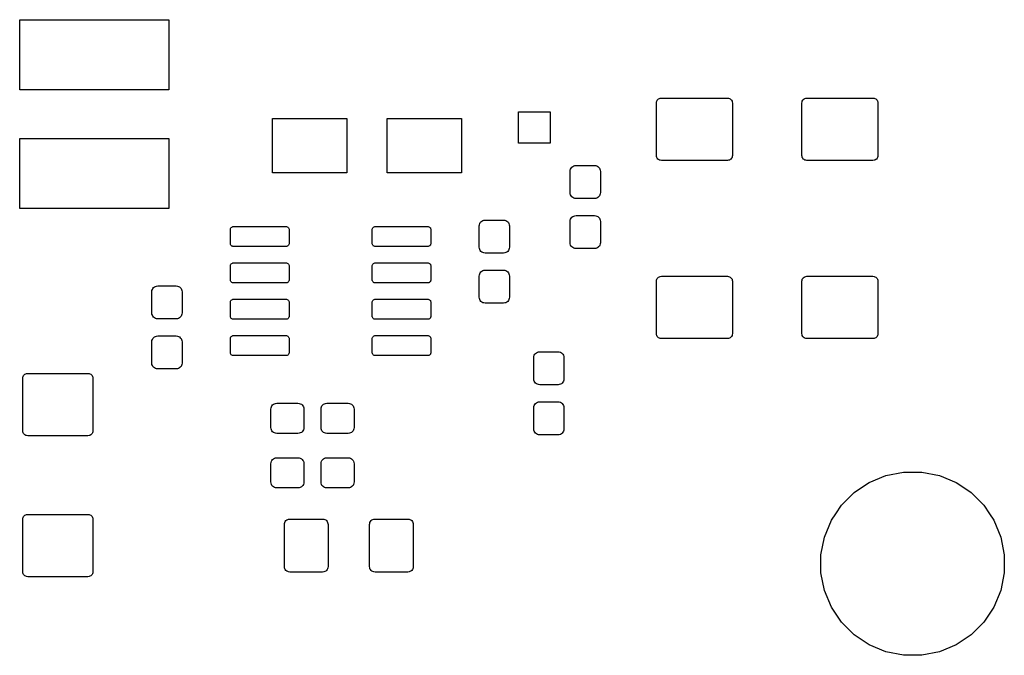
# Model space of a CAD drawing. Extents: x 0 to 140, y -76 to 0.
# Tile 10 of 11: x 105 to 140, y -76 to -54. Entities that reach past the tile are written whole.
import ezdxf

# ---------------------------------------------------------------- set-up
doc = ezdxf.new("R2010")
doc.units = 0
doc.header["$MEASUREMENT"] = 0
doc.layers.add('BLACK', color=7, linetype='CONTINUOUS')

msp = doc.modelspace()

# ---------------------------------------------------------------- linework, layer by layer
at = {"layer": 'BLACK', "linetype": 'CONTINUOUS'}
for p, q in [((105.349, -56.471), (105.349, -54.019)), ((105.349, -54.019), (110.551, -54.019)), ((110.551, -54.019), (110.551, -56.471)), ((110.551, -56.471), (105.349, -56.471)), ((127.579, -56.9326), (127.583, -56.8939)), ((127.579, -58.7624), (127.579, -56.9326)), ((127.583, -56.8939), (127.592, -56.8626)), ((127.592, -56.8626), (127.608, -56.8337)), ((127.608, -56.8337), (127.628, -56.8085)), ((127.628, -56.8085), (127.654, -56.7877)), ((127.654, -56.7877), (127.683, -56.7723)), ((127.683, -56.7723), (127.714, -56.7628)), ((127.714, -56.7628), (127.753, -56.759)), ((127.753, -56.759), (130.057, -56.759)), ((130.057, -56.759), (130.096, -56.7628)), ((130.096, -56.7628), (130.127, -56.7723)), ((130.127, -56.7723), (130.156, -56.7877)), ((130.156, -56.7877), (130.182, -56.8085)), ((130.182, -56.8085), (130.202, -56.8337)), ((130.202, -56.8337), (130.218, -56.8626)), ((130.218, -56.8626), (130.227, -56.8939)), ((130.227, -56.8939), (130.231, -56.9326)), ((130.231, -56.9326), (130.231, -58.7624)), ((132.659, -56.9326), (132.663, -56.8939)), ((132.659, -58.7624), (132.659, -56.9326)), ((132.663, -56.8939), (132.672, -56.8626)), ((132.672, -56.8626), (132.688, -56.8337)), ((132.688, -56.8337), (132.708, -56.8085)), ((132.708, -56.8085), (132.734, -56.7877)), ((132.734, -56.7877), (132.763, -56.7723)), ((132.763, -56.7723), (132.794, -56.7628)), ((132.794, -56.7628), (132.833, -56.759)), ((132.833, -56.759), (135.137, -56.759)), ((135.137, -56.759), (135.176, -56.7628)), ((135.176, -56.7628), (135.207, -56.7723)), ((135.207, -56.7723), (135.236, -56.7877)), ((135.236, -56.7877), (135.262, -56.8085)), ((135.262, -56.8085), (135.282, -56.8337)), ((135.282, -56.8337), (135.298, -56.8626)), ((135.298, -56.8626), (135.307, -56.8939)), ((135.307, -56.8939), (135.311, -56.9326)), ((135.311, -56.9326), (135.311, -58.7624)), ((122.766, -58.336), (122.766, -57.234)), ((122.766, -57.234), (123.868, -57.234)), ((123.868, -57.234), (123.868, -58.336)), ((114.174, -59.371), (114.174, -57.469)), ((114.174, -57.469), (116.776, -57.469)), ((116.776, -57.469), (116.776, -59.371)), ((118.174, -59.371), (118.174, -57.469)), ((118.174, -57.469), (120.776, -57.469)), ((120.776, -57.469), (120.776, -59.371)), ((105.349, -60.621), (105.349, -58.169)), ((105.349, -58.169), (110.551, -58.169)), ((110.551, -58.169), (110.551, -60.621)), ((123.868, -58.336), (122.766, -58.336)), ((127.583, -58.8011), (127.579, -58.7624)), ((130.231, -58.7624), (130.227, -58.8011)), ((132.663, -58.8011), (132.659, -58.7624)), ((135.311, -58.7624), (135.307, -58.8011)), ((124.693, -59.1298), (124.731, -59.1184)), ((124.731, -59.1184), (124.776, -59.114)), ((124.776, -59.114), (125.414, -59.114)), ((125.414, -59.114), (125.459, -59.1184)), ((125.459, -59.1184), (125.497, -59.1298)), ((127.592, -58.8324), (127.583, -58.8011)), ((127.608, -58.8613), (127.592, -58.8324)), ((127.628, -58.8865), (127.608, -58.8613)), ((127.654, -58.9073), (127.628, -58.8865)), ((127.683, -58.9227), (127.654, -58.9073)), ((127.714, -58.9322), (127.683, -58.9227)), ((127.753, -58.936), (127.714, -58.9322)), ((130.057, -58.936), (127.753, -58.936)), ((130.096, -58.9322), (130.057, -58.936)), ((130.127, -58.9227), (130.096, -58.9322)), ((130.156, -58.9073), (130.127, -58.9227)), ((130.182, -58.8865), (130.156, -58.9073)), ((130.202, -58.8613), (130.182, -58.8865)), ((130.218, -58.8324), (130.202, -58.8613)), ((130.227, -58.8011), (130.218, -58.8324)), ((132.672, -58.8324), (132.663, -58.8011)), ((132.688, -58.8613), (132.672, -58.8324)), ((132.708, -58.8865), (132.688, -58.8613)), ((132.734, -58.9073), (132.708, -58.8865)), ((132.763, -58.9227), (132.734, -58.9073)), ((132.794, -58.9322), (132.763, -58.9227)), ((132.833, -58.936), (132.794, -58.9322)), ((135.137, -58.936), (132.833, -58.936)), ((135.176, -58.9322), (135.137, -58.936)), ((135.207, -58.9227), (135.176, -58.9322)), ((135.236, -58.9073), (135.207, -58.9227)), ((135.262, -58.8865), (135.236, -58.9073)), ((135.282, -58.8613), (135.262, -58.8865)), ((135.298, -58.8324), (135.282, -58.8613)), ((135.307, -58.8011), (135.298, -58.8324)), ((116.776, -59.371), (114.174, -59.371)), ((120.776, -59.371), (118.174, -59.371)), ((124.569, -59.3206), (124.573, -59.2755)), ((124.569, -60.0594), (124.569, -59.3206)), ((124.573, -59.2755), (124.585, -59.238)), ((124.585, -59.238), (124.603, -59.2034)), ((124.603, -59.2034), (124.628, -59.1732)), ((124.628, -59.1732), (124.658, -59.1483)), ((124.658, -59.1483), (124.693, -59.1298)), ((125.497, -59.1298), (125.532, -59.1483)), ((125.532, -59.1483), (125.562, -59.1732)), ((125.562, -59.1732), (125.587, -59.2034)), ((125.587, -59.2034), (125.605, -59.238)), ((125.605, -59.238), (125.617, -59.2755)), ((125.617, -59.2755), (125.621, -59.3206)), ((125.621, -59.3206), (125.621, -60.0594)), ((124.573, -60.1045), (124.569, -60.0594)), ((124.585, -60.142), (124.573, -60.1045)), ((124.603, -60.1766), (124.585, -60.142)), ((125.605, -60.142), (125.587, -60.1766)), ((125.617, -60.1045), (125.605, -60.142)), ((125.621, -60.0594), (125.617, -60.1045)), ((124.628, -60.2068), (124.603, -60.1766)), ((124.658, -60.2317), (124.628, -60.2068)), ((124.693, -60.2502), (124.658, -60.2317)), ((124.731, -60.2616), (124.693, -60.2502)), ((124.776, -60.266), (124.731, -60.2616)), ((125.414, -60.266), (124.776, -60.266)), ((125.459, -60.2616), (125.414, -60.266)), ((125.497, -60.2502), (125.459, -60.2616)), ((125.532, -60.2317), (125.497, -60.2502)), ((125.562, -60.2068), (125.532, -60.2317)), ((125.587, -60.1766), (125.562, -60.2068)), ((110.551, -60.621), (105.349, -60.621)), ((121.394, -61.2256), (121.398, -61.1805)), ((121.398, -61.1805), (121.41, -61.143)), ((121.41, -61.143), (121.428, -61.1084)), ((121.428, -61.1084), (121.453, -61.0782)), ((121.453, -61.0782), (121.483, -61.0533)), ((121.483, -61.0533), (121.518, -61.0348)), ((121.518, -61.0348), (121.556, -61.0234)), ((121.556, -61.0234), (121.601, -61.019)), ((121.601, -61.019), (122.239, -61.019)), ((122.239, -61.019), (122.284, -61.0234)), ((122.284, -61.0234), (122.322, -61.0348)), ((122.322, -61.0348), (122.357, -61.0533)), ((122.357, -61.0533), (122.387, -61.0782)), ((122.387, -61.0782), (122.412, -61.1084)), ((122.412, -61.1084), (122.43, -61.143)), ((122.43, -61.143), (122.442, -61.1805)), ((122.442, -61.1805), (122.446, -61.2256)), ((124.569, -61.0706), (124.573, -61.0255)), ((124.569, -61.8094), (124.569, -61.0706)), ((124.573, -61.0255), (124.585, -60.988)), ((124.585, -60.988), (124.603, -60.9534)), ((124.603, -60.9534), (124.628, -60.9232)), ((124.628, -60.9232), (124.658, -60.8983)), ((124.658, -60.8983), (124.693, -60.8798)), ((124.693, -60.8798), (124.731, -60.8684)), ((124.731, -60.8684), (124.776, -60.864)), ((124.776, -60.864), (125.414, -60.864)), ((125.414, -60.864), (125.459, -60.8684)), ((125.459, -60.8684), (125.497, -60.8798)), ((125.497, -60.8798), (125.532, -60.8983)), ((125.532, -60.8983), (125.562, -60.9232)), ((125.562, -60.9232), (125.587, -60.9534)), ((125.587, -60.9534), (125.605, -60.988)), ((125.605, -60.988), (125.617, -61.0255)), ((125.617, -61.0255), (125.621, -61.0706)), ((125.621, -61.0706), (125.621, -61.8094)), ((112.704, -61.3631), (112.707, -61.3351)), ((112.704, -61.8269), (112.704, -61.3631)), ((112.707, -61.3351), (112.713, -61.314)), ((112.713, -61.314), (112.724, -61.2946)), ((112.724, -61.2946), (112.738, -61.2775)), ((112.738, -61.2775), (112.755, -61.2635)), ((112.755, -61.2635), (112.774, -61.2532)), ((112.774, -61.2532), (112.795, -61.2468)), ((112.795, -61.2468), (112.823, -61.244)), ((112.823, -61.244), (114.637, -61.244)), ((114.637, -61.244), (114.665, -61.2468)), ((114.665, -61.2468), (114.686, -61.2532)), ((114.686, -61.2532), (114.705, -61.2635)), ((114.705, -61.2635), (114.722, -61.2775)), ((114.722, -61.2775), (114.736, -61.2946)), ((114.736, -61.2946), (114.747, -61.314)), ((114.747, -61.314), (114.753, -61.3351)), ((114.753, -61.3351), (114.756, -61.3631)), ((114.756, -61.3631), (114.756, -61.8269)), ((117.654, -61.3631), (117.657, -61.3351)), ((117.654, -61.8269), (117.654, -61.3631)), ((117.657, -61.3351), (117.663, -61.314)), ((117.663, -61.314), (117.674, -61.2946)), ((117.674, -61.2946), (117.688, -61.2775)), ((117.688, -61.2775), (117.705, -61.2635)), ((117.705, -61.2635), (117.724, -61.2532)), ((117.724, -61.2532), (117.745, -61.2468)), ((117.745, -61.2468), (117.773, -61.244)), ((117.773, -61.244), (119.587, -61.244)), ((119.587, -61.244), (119.615, -61.2468)), ((119.615, -61.2468), (119.636, -61.2532)), ((119.636, -61.2532), (119.655, -61.2635)), ((119.655, -61.2635), (119.672, -61.2775)), ((119.672, -61.2775), (119.686, -61.2946)), ((119.686, -61.2946), (119.697, -61.314)), ((119.697, -61.314), (119.703, -61.3351)), ((119.703, -61.3351), (119.706, -61.3631)), ((119.706, -61.3631), (119.706, -61.8269)), ((121.394, -61.9644), (121.394, -61.2256)), ((122.446, -61.2256), (122.446, -61.9644)), ((112.707, -61.8549), (112.704, -61.8269)), ((112.713, -61.876), (112.707, -61.8549)), ((112.724, -61.8954), (112.713, -61.876)), ((114.747, -61.876), (114.736, -61.8954)), ((114.753, -61.8549), (114.747, -61.876)), ((114.756, -61.8269), (114.753, -61.8549)), ((117.657, -61.8549), (117.654, -61.8269)), ((117.663, -61.876), (117.657, -61.8549)), ((117.674, -61.8954), (117.663, -61.876)), ((119.697, -61.876), (119.686, -61.8954)), ((119.703, -61.8549), (119.697, -61.876)), ((119.706, -61.8269), (119.703, -61.8549)), ((124.573, -61.8545), (124.569, -61.8094)), ((124.585, -61.892), (124.573, -61.8545)), ((125.617, -61.8545), (125.605, -61.892)), ((125.621, -61.8094), (125.617, -61.8545)), ((112.738, -61.9125), (112.724, -61.8954)), ((112.755, -61.9265), (112.738, -61.9125)), ((112.774, -61.9368), (112.755, -61.9265)), ((112.795, -61.9432), (112.774, -61.9368)), ((112.823, -61.946), (112.795, -61.9432)), ((114.637, -61.946), (112.823, -61.946)), ((114.665, -61.9432), (114.637, -61.946)), ((114.686, -61.9368), (114.665, -61.9432)), ((114.705, -61.9265), (114.686, -61.9368)), ((114.722, -61.9125), (114.705, -61.9265)), ((114.736, -61.8954), (114.722, -61.9125)), ((117.688, -61.9125), (117.674, -61.8954)), ((117.705, -61.9265), (117.688, -61.9125)), ((117.724, -61.9368), (117.705, -61.9265)), ((117.745, -61.9432), (117.724, -61.9368)), ((117.773, -61.946), (117.745, -61.9432)), ((119.587, -61.946), (117.773, -61.946)), ((119.615, -61.9432), (119.587, -61.946)), ((119.636, -61.9368), (119.615, -61.9432)), ((119.655, -61.9265), (119.636, -61.9368)), ((119.672, -61.9125), (119.655, -61.9265)), ((119.686, -61.8954), (119.672, -61.9125)), ((121.398, -62.0095), (121.394, -61.9644)), ((121.41, -62.047), (121.398, -62.0095)), ((121.428, -62.0816), (121.41, -62.047)), ((121.453, -62.1118), (121.428, -62.0816)), ((121.483, -62.1367), (121.453, -62.1118)), ((121.518, -62.1552), (121.483, -62.1367)), ((121.556, -62.1666), (121.518, -62.1552)), ((121.601, -62.171), (121.556, -62.1666)), ((122.239, -62.171), (121.601, -62.171)), ((122.284, -62.1666), (122.239, -62.171)), ((122.322, -62.1552), (122.284, -62.1666)), ((122.357, -62.1367), (122.322, -62.1552)), ((122.387, -62.1118), (122.357, -62.1367)), ((122.412, -62.0816), (122.387, -62.1118)), ((122.43, -62.047), (122.412, -62.0816)), ((122.442, -62.0095), (122.43, -62.047)), ((122.446, -61.9644), (122.442, -62.0095)), ((124.603, -61.9266), (124.585, -61.892)), ((124.628, -61.9568), (124.603, -61.9266)), ((124.658, -61.9817), (124.628, -61.9568)), ((124.693, -62.0002), (124.658, -61.9817)), ((124.731, -62.0116), (124.693, -62.0002)), ((124.776, -62.016), (124.731, -62.0116)), ((125.414, -62.016), (124.776, -62.016)), ((125.459, -62.0116), (125.414, -62.016)), ((125.497, -62.0002), (125.459, -62.0116)), ((125.532, -61.9817), (125.497, -62.0002)), ((125.562, -61.9568), (125.532, -61.9817)), ((125.587, -61.9266), (125.562, -61.9568)), ((125.605, -61.892), (125.587, -61.9266)), ((112.724, -62.5646), (112.738, -62.5475)), ((112.738, -62.5475), (112.755, -62.5335)), ((112.755, -62.5335), (112.774, -62.5232)), ((112.774, -62.5232), (112.795, -62.5168)), ((112.795, -62.5168), (112.823, -62.514)), ((112.823, -62.514), (114.637, -62.514)), ((114.637, -62.514), (114.665, -62.5168)), ((114.665, -62.5168), (114.686, -62.5232)), ((114.686, -62.5232), (114.705, -62.5335)), ((114.705, -62.5335), (114.722, -62.5475)), ((114.722, -62.5475), (114.736, -62.5646)), ((117.674, -62.5646), (117.688, -62.5475)), ((117.688, -62.5475), (117.705, -62.5335)), ((117.705, -62.5335), (117.724, -62.5232)), ((117.724, -62.5232), (117.745, -62.5168)), ((117.745, -62.5168), (117.773, -62.514)), ((117.773, -62.514), (119.587, -62.514)), ((119.587, -62.514), (119.615, -62.5168)), ((119.615, -62.5168), (119.636, -62.5232)), ((119.636, -62.5232), (119.655, -62.5335)), ((119.655, -62.5335), (119.672, -62.5475)), ((119.672, -62.5475), (119.686, -62.5646)), ((112.704, -62.6331), (112.707, -62.6051)), ((112.704, -63.0969), (112.704, -62.6331)), ((112.707, -62.6051), (112.713, -62.584)), ((112.713, -62.584), (112.724, -62.5646)), ((114.736, -62.5646), (114.747, -62.584)), ((114.747, -62.584), (114.753, -62.6051)), ((114.753, -62.6051), (114.756, -62.6331)), ((114.756, -62.6331), (114.756, -63.0969)), ((117.654, -62.6331), (117.657, -62.6051)), ((117.654, -63.0969), (117.654, -62.6331)), ((117.657, -62.6051), (117.663, -62.584)), ((117.663, -62.584), (117.674, -62.5646)), ((119.686, -62.5646), (119.697, -62.584)), ((119.697, -62.584), (119.703, -62.6051)), ((119.703, -62.6051), (119.706, -62.6331)), ((119.706, -62.6331), (119.706, -63.0969)), ((121.398, -62.9305), (121.41, -62.893)), ((121.41, -62.893), (121.428, -62.8584)), ((121.428, -62.8584), (121.453, -62.8282)), ((121.453, -62.8282), (121.483, -62.8033)), ((121.483, -62.8033), (121.518, -62.7848)), ((121.518, -62.7848), (121.556, -62.7734)), ((121.556, -62.7734), (121.601, -62.769)), ((121.601, -62.769), (122.239, -62.769)), ((122.239, -62.769), (122.284, -62.7734)), ((122.284, -62.7734), (122.322, -62.7848)), ((122.322, -62.7848), (122.357, -62.8033)), ((122.357, -62.8033), (122.387, -62.8282)), ((122.387, -62.8282), (122.412, -62.8584)), ((122.412, -62.8584), (122.43, -62.893)), ((122.43, -62.893), (122.442, -62.9305)), ((112.707, -63.1249), (112.704, -63.0969)), ((112.713, -63.146), (112.707, -63.1249)), ((112.724, -63.1654), (112.713, -63.146)), ((112.738, -63.1825), (112.724, -63.1654)), ((112.755, -63.1965), (112.738, -63.1825)), ((112.774, -63.2068), (112.755, -63.1965)), ((112.795, -63.2132), (112.774, -63.2068)), ((112.823, -63.216), (112.795, -63.2132)), ((114.637, -63.216), (112.823, -63.216)), ((114.665, -63.2132), (114.637, -63.216)), ((114.686, -63.2068), (114.665, -63.2132)), ((114.705, -63.1965), (114.686, -63.2068)), ((114.722, -63.1825), (114.705, -63.1965)), ((114.736, -63.1654), (114.722, -63.1825)), ((114.747, -63.146), (114.736, -63.1654)), ((114.753, -63.1249), (114.747, -63.146)), ((114.756, -63.0969), (114.753, -63.1249)), ((117.657, -63.1249), (117.654, -63.0969)), ((117.663, -63.146), (117.657, -63.1249)), ((117.674, -63.1654), (117.663, -63.146)), ((117.688, -63.1825), (117.674, -63.1654)), ((117.705, -63.1965), (117.688, -63.1825)), ((117.724, -63.2068), (117.705, -63.1965)), ((117.745, -63.2132), (117.724, -63.2068)), ((117.773, -63.216), (117.745, -63.2132)), ((119.587, -63.216), (117.773, -63.216)), ((119.615, -63.2132), (119.587, -63.216)), ((119.636, -63.2068), (119.615, -63.2132)), ((119.655, -63.1965), (119.636, -63.2068)), ((119.672, -63.1825), (119.655, -63.1965)), ((119.686, -63.1654), (119.672, -63.1825)), ((119.697, -63.146), (119.686, -63.1654)), ((119.703, -63.1249), (119.697, -63.146)), ((119.706, -63.0969), (119.703, -63.1249)), ((121.394, -62.9756), (121.398, -62.9305)), ((121.394, -63.7144), (121.394, -62.9756)), ((122.442, -62.9305), (122.446, -62.9756)), ((122.446, -62.9756), (122.446, -63.7144)), ((127.579, -63.1576), (127.583, -63.1189)), ((127.579, -64.9874), (127.579, -63.1576)), ((127.583, -63.1189), (127.592, -63.0876)), ((127.592, -63.0876), (127.608, -63.0587)), ((127.608, -63.0587), (127.628, -63.0335)), ((127.628, -63.0335), (127.654, -63.0127)), ((127.654, -63.0127), (127.683, -62.9973)), ((127.683, -62.9973), (127.714, -62.9878)), ((127.714, -62.9878), (127.753, -62.984)), ((127.753, -62.984), (130.057, -62.984)), ((130.057, -62.984), (130.096, -62.9878)), ((130.096, -62.9878), (130.127, -62.9973)), ((130.127, -62.9973), (130.156, -63.0127)), ((130.156, -63.0127), (130.182, -63.0335)), ((130.182, -63.0335), (130.202, -63.0587)), ((130.202, -63.0587), (130.218, -63.0876)), ((130.218, -63.0876), (130.227, -63.1189)), ((130.227, -63.1189), (130.231, -63.1576)), ((130.231, -63.1576), (130.231, -64.9874)), ((132.659, -63.1576), (132.663, -63.1189)), ((132.659, -64.9874), (132.659, -63.1576)), ((132.663, -63.1189), (132.672, -63.0876)), ((132.672, -63.0876), (132.688, -63.0587)), ((132.688, -63.0587), (132.708, -63.0335)), ((132.708, -63.0335), (132.734, -63.0127)), ((132.734, -63.0127), (132.763, -62.9973)), ((132.763, -62.9973), (132.794, -62.9878)), ((132.794, -62.9878), (132.833, -62.984)), ((132.833, -62.984), (135.137, -62.984)), ((135.137, -62.984), (135.176, -62.9878)), ((135.176, -62.9878), (135.207, -62.9973)), ((135.207, -62.9973), (135.236, -63.0127)), ((135.236, -63.0127), (135.262, -63.0335)), ((135.262, -63.0335), (135.282, -63.0587)), ((135.282, -63.0587), (135.298, -63.0876)), ((135.298, -63.0876), (135.307, -63.1189)), ((135.307, -63.1189), (135.311, -63.1576)), ((135.311, -63.1576), (135.311, -64.9874)), ((109.964, -63.5256), (109.968, -63.4805)), ((109.964, -64.2644), (109.964, -63.5256)), ((109.968, -63.4805), (109.98, -63.443)), ((109.98, -63.443), (109.998, -63.4084)), ((109.998, -63.4084), (110.023, -63.3782)), ((110.023, -63.3782), (110.053, -63.3533)), ((110.053, -63.3533), (110.088, -63.3348)), ((110.088, -63.3348), (110.126, -63.3234)), ((110.126, -63.3234), (110.171, -63.319)), ((110.171, -63.319), (110.809, -63.319)), ((110.809, -63.319), (110.854, -63.3234)), ((110.854, -63.3234), (110.892, -63.3348)), ((110.892, -63.3348), (110.927, -63.3533)), ((110.927, -63.3533), (110.957, -63.3782)), ((110.957, -63.3782), (110.982, -63.4084)), ((110.982, -63.4084), (111, -63.443)), ((111, -63.443), (111.012, -63.4805)), ((111.012, -63.4805), (111.016, -63.5256)), ((111.016, -63.5256), (111.016, -64.2644)), ((112.704, -63.9031), (112.707, -63.8751)), ((112.704, -64.3669), (112.704, -63.9031)), ((112.707, -63.8751), (112.713, -63.854)), ((112.713, -63.854), (112.724, -63.8346)), ((112.724, -63.8346), (112.738, -63.8175)), ((112.738, -63.8175), (112.755, -63.8035)), ((112.755, -63.8035), (112.774, -63.7932)), ((112.774, -63.7932), (112.795, -63.7868)), ((112.795, -63.7868), (112.823, -63.784)), ((112.823, -63.784), (114.637, -63.784)), ((114.637, -63.784), (114.665, -63.7868)), ((114.665, -63.7868), (114.686, -63.7932)), ((114.686, -63.7932), (114.705, -63.8035)), ((114.705, -63.8035), (114.722, -63.8175)), ((114.722, -63.8175), (114.736, -63.8346)), ((114.736, -63.8346), (114.747, -63.854)), ((114.747, -63.854), (114.753, -63.8751)), ((114.753, -63.8751), (114.756, -63.9031)), ((114.756, -63.9031), (114.756, -64.3669)), ((117.654, -63.9031), (117.657, -63.8751)), ((117.654, -64.3669), (117.654, -63.9031)), ((117.657, -63.8751), (117.663, -63.854)), ((117.663, -63.854), (117.674, -63.8346)), ((117.674, -63.8346), (117.688, -63.8175)), ((117.688, -63.8175), (117.705, -63.8035)), ((117.705, -63.8035), (117.724, -63.7932)), ((117.724, -63.7932), (117.745, -63.7868)), ((117.745, -63.7868), (117.773, -63.784)), ((117.773, -63.784), (119.587, -63.784)), ((119.587, -63.784), (119.615, -63.7868)), ((119.615, -63.7868), (119.636, -63.7932)), ((119.636, -63.7932), (119.655, -63.8035)), ((119.655, -63.8035), (119.672, -63.8175)), ((119.672, -63.8175), (119.686, -63.8346)), ((119.686, -63.8346), (119.697, -63.854)), ((119.697, -63.854), (119.703, -63.8751)), ((119.703, -63.8751), (119.706, -63.9031)), ((119.706, -63.9031), (119.706, -64.3669)), ((121.398, -63.7595), (121.394, -63.7144)), ((121.41, -63.797), (121.398, -63.7595)), ((121.428, -63.8316), (121.41, -63.797)), ((121.453, -63.8618), (121.428, -63.8316)), ((121.483, -63.8867), (121.453, -63.8618)), ((121.518, -63.9052), (121.483, -63.8867)), ((121.556, -63.9166), (121.518, -63.9052)), ((121.601, -63.921), (121.556, -63.9166)), ((122.239, -63.921), (121.601, -63.921)), ((122.284, -63.9166), (122.239, -63.921)), ((122.322, -63.9052), (122.284, -63.9166)), ((122.357, -63.8867), (122.322, -63.9052)), ((122.387, -63.8618), (122.357, -63.8867)), ((122.412, -63.8316), (122.387, -63.8618)), ((122.43, -63.797), (122.412, -63.8316)), ((122.442, -63.7595), (122.43, -63.797)), ((122.446, -63.7144), (122.442, -63.7595)), ((109.968, -64.3095), (109.964, -64.2644)), ((111.016, -64.2644), (111.012, -64.3095)), ((109.98, -64.347), (109.968, -64.3095)), ((109.998, -64.3816), (109.98, -64.347)), ((110.023, -64.4118), (109.998, -64.3816)), ((110.053, -64.4367), (110.023, -64.4118)), ((110.088, -64.4552), (110.053, -64.4367)), ((110.126, -64.4666), (110.088, -64.4552)), ((110.171, -64.471), (110.126, -64.4666)), ((110.809, -64.471), (110.171, -64.471)), ((110.854, -64.4666), (110.809, -64.471)), ((110.892, -64.4552), (110.854, -64.4666)), ((110.927, -64.4367), (110.892, -64.4552)), ((110.957, -64.4118), (110.927, -64.4367)), ((110.982, -64.3816), (110.957, -64.4118)), ((111, -64.347), (110.982, -64.3816)), ((111.012, -64.3095), (111, -64.347)), ((112.707, -64.3949), (112.704, -64.3669)), ((112.713, -64.416), (112.707, -64.3949)), ((112.724, -64.4354), (112.713, -64.416)), ((112.738, -64.4525), (112.724, -64.4354)), ((112.755, -64.4665), (112.738, -64.4525)), ((112.774, -64.4768), (112.755, -64.4665)), ((112.795, -64.4832), (112.774, -64.4768)), ((112.823, -64.486), (112.795, -64.4832)), ((114.637, -64.486), (112.823, -64.486)), ((114.665, -64.4832), (114.637, -64.486)), ((114.686, -64.4768), (114.665, -64.4832)), ((114.705, -64.4665), (114.686, -64.4768)), ((114.722, -64.4525), (114.705, -64.4665)), ((114.736, -64.4354), (114.722, -64.4525)), ((114.747, -64.416), (114.736, -64.4354)), ((114.753, -64.3949), (114.747, -64.416)), ((114.756, -64.3669), (114.753, -64.3949)), ((117.657, -64.3949), (117.654, -64.3669)), ((117.663, -64.416), (117.657, -64.3949)), ((117.674, -64.4354), (117.663, -64.416)), ((117.688, -64.4525), (117.674, -64.4354)), ((117.705, -64.4665), (117.688, -64.4525)), ((117.724, -64.4768), (117.705, -64.4665)), ((117.745, -64.4832), (117.724, -64.4768)), ((117.773, -64.486), (117.745, -64.4832)), ((119.587, -64.486), (117.773, -64.486)), ((119.615, -64.4832), (119.587, -64.486)), ((119.636, -64.4768), (119.615, -64.4832)), ((119.655, -64.4665), (119.636, -64.4768)), ((119.672, -64.4525), (119.655, -64.4665)), ((119.686, -64.4354), (119.672, -64.4525)), ((119.697, -64.416), (119.686, -64.4354)), ((119.703, -64.3949), (119.697, -64.416)), ((119.706, -64.3669), (119.703, -64.3949)), ((109.964, -65.2756), (109.968, -65.2305)), ((109.964, -66.0144), (109.964, -65.2756)), ((109.968, -65.2305), (109.98, -65.193)), ((109.98, -65.193), (109.998, -65.1584)), ((109.998, -65.1584), (110.023, -65.1282)), ((110.023, -65.1282), (110.053, -65.1033)), ((110.053, -65.1033), (110.088, -65.0848)), ((110.088, -65.0848), (110.126, -65.0734)), ((110.126, -65.0734), (110.171, -65.069)), ((110.171, -65.069), (110.809, -65.069)), ((110.809, -65.069), (110.854, -65.0734)), ((110.854, -65.0734), (110.892, -65.0848)), ((110.892, -65.0848), (110.927, -65.1033)), ((110.927, -65.1033), (110.957, -65.1282)), ((110.957, -65.1282), (110.982, -65.1584)), ((110.982, -65.1584), (111, -65.193)), ((111, -65.193), (111.012, -65.2305)), ((111.012, -65.2305), (111.016, -65.2756)), ((111.016, -65.2756), (111.016, -66.0144)), ((112.704, -65.1731), (112.707, -65.1451)), ((112.704, -65.6369), (112.704, -65.1731)), ((112.707, -65.1451), (112.713, -65.124)), ((112.713, -65.124), (112.724, -65.1046)), ((112.724, -65.1046), (112.738, -65.0875)), ((112.738, -65.0875), (112.755, -65.0735)), ((112.755, -65.0735), (112.774, -65.0632)), ((112.774, -65.0632), (112.795, -65.0568)), ((112.795, -65.0568), (112.823, -65.054)), ((112.823, -65.054), (114.637, -65.054)), ((114.637, -65.054), (114.665, -65.0568)), ((114.665, -65.0568), (114.686, -65.0632)), ((114.686, -65.0632), (114.705, -65.0735)), ((114.705, -65.0735), (114.722, -65.0875)), ((114.722, -65.0875), (114.736, -65.1046)), ((114.736, -65.1046), (114.747, -65.124)), ((114.747, -65.124), (114.753, -65.1451)), ((114.753, -65.1451), (114.756, -65.1731)), ((114.756, -65.1731), (114.756, -65.6369)), ((117.654, -65.1731), (117.657, -65.1451)), ((117.654, -65.6369), (117.654, -65.1731)), ((117.657, -65.1451), (117.663, -65.124)), ((117.663, -65.124), (117.674, -65.1046)), ((117.674, -65.1046), (117.688, -65.0875)), ((117.688, -65.0875), (117.705, -65.0735)), ((117.705, -65.0735), (117.724, -65.0632)), ((117.724, -65.0632), (117.745, -65.0568)), ((117.745, -65.0568), (117.773, -65.054)), ((117.773, -65.054), (119.587, -65.054)), ((119.587, -65.054), (119.615, -65.0568)), ((119.615, -65.0568), (119.636, -65.0632)), ((119.636, -65.0632), (119.655, -65.0735)), ((119.655, -65.0735), (119.672, -65.0875)), ((119.672, -65.0875), (119.686, -65.1046)), ((119.686, -65.1046), (119.697, -65.124)), ((119.697, -65.124), (119.703, -65.1451)), ((119.703, -65.1451), (119.706, -65.1731)), ((119.706, -65.1731), (119.706, -65.6369)), ((127.583, -65.0261), (127.579, -64.9874)), ((127.592, -65.0574), (127.583, -65.0261)), ((127.608, -65.0863), (127.592, -65.0574)), ((127.628, -65.1115), (127.608, -65.0863)), ((127.654, -65.1323), (127.628, -65.1115)), ((127.683, -65.1477), (127.654, -65.1323)), ((127.714, -65.1572), (127.683, -65.1477)), ((127.753, -65.161), (127.714, -65.1572)), ((130.057, -65.161), (127.753, -65.161)), ((130.096, -65.1572), (130.057, -65.161)), ((130.127, -65.1477), (130.096, -65.1572)), ((130.156, -65.1323), (130.127, -65.1477)), ((130.182, -65.1115), (130.156, -65.1323)), ((130.202, -65.0863), (130.182, -65.1115)), ((130.218, -65.0574), (130.202, -65.0863)), ((130.227, -65.0261), (130.218, -65.0574)), ((130.231, -64.9874), (130.227, -65.0261)), ((132.663, -65.0261), (132.659, -64.9874)), ((132.672, -65.0574), (132.663, -65.0261)), ((132.688, -65.0863), (132.672, -65.0574)), ((132.708, -65.1115), (132.688, -65.0863)), ((132.734, -65.1323), (132.708, -65.1115)), ((132.763, -65.1477), (132.734, -65.1323)), ((132.794, -65.1572), (132.763, -65.1477)), ((132.833, -65.161), (132.794, -65.1572)), ((135.137, -65.161), (132.833, -65.161)), ((135.176, -65.1572), (135.137, -65.161)), ((135.207, -65.1477), (135.176, -65.1572)), ((135.236, -65.1323), (135.207, -65.1477)), ((135.262, -65.1115), (135.236, -65.1323)), ((135.282, -65.0863), (135.262, -65.1115)), ((135.298, -65.0574), (135.282, -65.0863)), ((135.307, -65.0261), (135.298, -65.0574)), ((135.311, -64.9874), (135.307, -65.0261)), ((112.707, -65.6649), (112.704, -65.6369)), ((114.756, -65.6369), (114.753, -65.6649)), ((117.657, -65.6649), (117.654, -65.6369)), ((119.706, -65.6369), (119.703, -65.6649)), ((123.358, -65.6782), (123.388, -65.6533)), ((123.388, -65.6533), (123.423, -65.6348)), ((123.423, -65.6348), (123.461, -65.6234)), ((123.461, -65.6234), (123.506, -65.619)), ((123.506, -65.619), (124.144, -65.619)), ((124.144, -65.619), (124.189, -65.6234)), ((124.189, -65.6234), (124.227, -65.6348)), ((124.227, -65.6348), (124.262, -65.6533)), ((124.262, -65.6533), (124.292, -65.6782)), ((112.713, -65.686), (112.707, -65.6649)), ((112.724, -65.7054), (112.713, -65.686)), ((112.738, -65.7225), (112.724, -65.7054)), ((112.755, -65.7365), (112.738, -65.7225)), ((112.774, -65.7468), (112.755, -65.7365)), ((112.795, -65.7532), (112.774, -65.7468)), ((112.823, -65.756), (112.795, -65.7532)), ((114.637, -65.756), (112.823, -65.756)), ((114.665, -65.7532), (114.637, -65.756)), ((114.686, -65.7468), (114.665, -65.7532)), ((114.705, -65.7365), (114.686, -65.7468)), ((114.722, -65.7225), (114.705, -65.7365)), ((114.736, -65.7054), (114.722, -65.7225)), ((114.747, -65.686), (114.736, -65.7054)), ((114.753, -65.6649), (114.747, -65.686)), ((117.663, -65.686), (117.657, -65.6649)), ((117.674, -65.7054), (117.663, -65.686)), ((117.688, -65.7225), (117.674, -65.7054)), ((117.705, -65.7365), (117.688, -65.7225)), ((117.724, -65.7468), (117.705, -65.7365)), ((117.745, -65.7532), (117.724, -65.7468)), ((117.773, -65.756), (117.745, -65.7532)), ((119.587, -65.756), (117.773, -65.756)), ((119.615, -65.7532), (119.587, -65.756)), ((119.636, -65.7468), (119.615, -65.7532)), ((119.655, -65.7365), (119.636, -65.7468)), ((119.672, -65.7225), (119.655, -65.7365)), ((119.686, -65.7054), (119.672, -65.7225)), ((119.697, -65.686), (119.686, -65.7054)), ((119.703, -65.6649), (119.697, -65.686)), ((123.299, -65.8256), (123.303, -65.7805)), ((123.299, -66.5644), (123.299, -65.8256)), ((123.303, -65.7805), (123.315, -65.743)), ((123.315, -65.743), (123.333, -65.7084)), ((123.333, -65.7084), (123.358, -65.6782)), ((124.292, -65.6782), (124.317, -65.7084)), ((124.317, -65.7084), (124.335, -65.743)), ((124.335, -65.743), (124.347, -65.7805)), ((124.347, -65.7805), (124.351, -65.8256)), ((124.351, -65.8256), (124.351, -66.5644)), ((109.968, -66.0595), (109.964, -66.0144)), ((109.98, -66.097), (109.968, -66.0595)), ((109.998, -66.1316), (109.98, -66.097)), ((110.023, -66.1618), (109.998, -66.1316)), ((110.053, -66.1867), (110.023, -66.1618)), ((110.088, -66.2052), (110.053, -66.1867)), ((110.126, -66.2166), (110.088, -66.2052)), ((110.171, -66.221), (110.126, -66.2166)), ((110.809, -66.221), (110.171, -66.221)), ((110.854, -66.2166), (110.809, -66.221)), ((110.892, -66.2052), (110.854, -66.2166)), ((110.927, -66.1867), (110.892, -66.2052)), ((110.957, -66.1618), (110.927, -66.1867)), ((110.982, -66.1316), (110.957, -66.1618)), ((111, -66.097), (110.982, -66.1316)), ((111.012, -66.0595), (111, -66.097)), ((111.016, -66.0144), (111.012, -66.0595)), ((105.454, -66.5501), (105.458, -66.5114)), ((105.454, -68.3799), (105.454, -66.5501)), ((105.458, -66.5114), (105.467, -66.4801)), ((105.467, -66.4801), (105.483, -66.4512)), ((105.483, -66.4512), (105.503, -66.426)), ((105.503, -66.426), (105.529, -66.4052)), ((105.529, -66.4052), (105.558, -66.3898)), ((105.558, -66.3898), (105.589, -66.3803)), ((105.589, -66.3803), (105.628, -66.3765)), ((105.628, -66.3765), (107.732, -66.3765)), ((107.732, -66.3765), (107.771, -66.3803)), ((107.771, -66.3803), (107.802, -66.3898)), ((107.802, -66.3898), (107.831, -66.4052)), ((107.831, -66.4052), (107.857, -66.426)), ((107.857, -66.426), (107.877, -66.4512)), ((107.877, -66.4512), (107.893, -66.4801)), ((107.893, -66.4801), (107.902, -66.5114)), ((107.902, -66.5114), (107.906, -66.5501)), ((107.906, -66.5501), (107.906, -68.3799)), ((123.303, -66.6095), (123.299, -66.5644)), ((123.315, -66.647), (123.303, -66.6095)), ((123.333, -66.6816), (123.315, -66.647)), ((123.358, -66.7118), (123.333, -66.6816)), ((124.317, -66.6816), (124.292, -66.7118)), ((124.335, -66.647), (124.317, -66.6816)), ((124.347, -66.6095), (124.335, -66.647)), ((124.351, -66.5644), (124.347, -66.6095)), ((123.388, -66.7367), (123.358, -66.7118)), ((123.423, -66.7552), (123.388, -66.7367)), ((123.461, -66.7666), (123.423, -66.7552)), ((123.506, -66.771), (123.461, -66.7666)), ((124.144, -66.771), (123.506, -66.771)), ((124.189, -66.7666), (124.144, -66.771)), ((124.227, -66.7552), (124.189, -66.7666)), ((124.262, -66.7367), (124.227, -66.7552)), ((124.292, -66.7118), (124.262, -66.7367)), ((123.423, -67.3848), (123.461, -67.3734)), ((123.461, -67.3734), (123.506, -67.369)), ((123.506, -67.369), (124.144, -67.369)), ((124.144, -67.369), (124.189, -67.3734)), ((124.189, -67.3734), (124.227, -67.3848)), ((114.119, -67.6256), (114.123, -67.5805)), ((114.119, -68.2644), (114.119, -67.6256)), ((114.123, -67.5805), (114.135, -67.543)), ((114.135, -67.543), (114.153, -67.5084)), ((114.153, -67.5084), (114.178, -67.4782)), ((114.178, -67.4782), (114.208, -67.4533)), ((114.208, -67.4533), (114.243, -67.4348)), ((114.243, -67.4348), (114.281, -67.4234)), ((114.281, -67.4234), (114.326, -67.419)), ((114.326, -67.419), (115.064, -67.419)), ((115.064, -67.419), (115.109, -67.4234)), ((115.109, -67.4234), (115.147, -67.4348)), ((115.147, -67.4348), (115.182, -67.4533)), ((115.182, -67.4533), (115.212, -67.4782)), ((115.212, -67.4782), (115.237, -67.5084)), ((115.237, -67.5084), (115.255, -67.543)), ((115.255, -67.543), (115.267, -67.5805)), ((115.267, -67.5805), (115.271, -67.6256)), ((115.271, -67.6256), (115.271, -68.2644)), ((115.869, -67.6256), (115.873, -67.5805)), ((115.869, -68.2644), (115.869, -67.6256)), ((115.873, -67.5805), (115.885, -67.543)), ((115.885, -67.543), (115.903, -67.5084)), ((115.903, -67.5084), (115.928, -67.4782)), ((115.928, -67.4782), (115.958, -67.4533)), ((115.958, -67.4533), (115.993, -67.4348)), ((115.993, -67.4348), (116.031, -67.4234)), ((116.031, -67.4234), (116.076, -67.419)), ((116.076, -67.419), (116.814, -67.419)), ((116.814, -67.419), (116.859, -67.4234)), ((116.859, -67.4234), (116.897, -67.4348)), ((116.897, -67.4348), (116.932, -67.4533)), ((116.932, -67.4533), (116.962, -67.4782)), ((116.962, -67.4782), (116.987, -67.5084)), ((116.987, -67.5084), (117.005, -67.543)), ((117.005, -67.543), (117.017, -67.5805)), ((117.017, -67.5805), (117.021, -67.6256)), ((117.021, -67.6256), (117.021, -68.2644)), ((123.299, -67.5756), (123.303, -67.5305)), ((123.299, -68.3144), (123.299, -67.5756)), ((123.303, -67.5305), (123.315, -67.493)), ((123.315, -67.493), (123.333, -67.4584)), ((123.333, -67.4584), (123.358, -67.4282)), ((123.358, -67.4282), (123.388, -67.4033)), ((123.388, -67.4033), (123.423, -67.3848)), ((124.227, -67.3848), (124.262, -67.4033)), ((124.262, -67.4033), (124.292, -67.4282)), ((124.292, -67.4282), (124.317, -67.4584)), ((124.317, -67.4584), (124.335, -67.493)), ((124.335, -67.493), (124.347, -67.5305)), ((124.347, -67.5305), (124.351, -67.5756)), ((124.351, -67.5756), (124.351, -68.3144)), ((105.458, -68.4186), (105.454, -68.3799)), ((107.906, -68.3799), (107.902, -68.4186)), ((114.123, -68.3095), (114.119, -68.2644)), ((114.135, -68.347), (114.123, -68.3095)), ((114.153, -68.3816), (114.135, -68.347)), ((114.178, -68.4118), (114.153, -68.3816)), ((115.237, -68.3816), (115.212, -68.4118)), ((115.255, -68.347), (115.237, -68.3816)), ((115.267, -68.3095), (115.255, -68.347)), ((115.271, -68.2644), (115.267, -68.3095)), ((115.873, -68.3095), (115.869, -68.2644)), ((115.885, -68.347), (115.873, -68.3095)), ((115.903, -68.3816), (115.885, -68.347)), ((115.928, -68.4118), (115.903, -68.3816)), ((116.987, -68.3816), (116.962, -68.4118)), ((117.005, -68.347), (116.987, -68.3816)), ((117.017, -68.3095), (117.005, -68.347)), ((117.021, -68.2644), (117.017, -68.3095)), ((123.303, -68.3595), (123.299, -68.3144)), ((123.315, -68.397), (123.303, -68.3595)), ((123.333, -68.4316), (123.315, -68.397)), ((124.335, -68.397), (124.317, -68.4316)), ((124.347, -68.3595), (124.335, -68.397)), ((124.351, -68.3144), (124.347, -68.3595)), ((105.467, -68.4499), (105.458, -68.4186)), ((105.483, -68.4788), (105.467, -68.4499)), ((105.503, -68.504), (105.483, -68.4788)), ((105.529, -68.5248), (105.503, -68.504)), ((105.558, -68.5402), (105.529, -68.5248)), ((105.589, -68.5497), (105.558, -68.5402)), ((105.628, -68.5535), (105.589, -68.5497)), ((107.732, -68.5535), (105.628, -68.5535)), ((107.771, -68.5497), (107.732, -68.5535)), ((107.802, -68.5402), (107.771, -68.5497)), ((107.831, -68.5248), (107.802, -68.5402)), ((107.857, -68.504), (107.831, -68.5248)), ((107.877, -68.4788), (107.857, -68.504)), ((107.893, -68.4499), (107.877, -68.4788)), ((107.902, -68.4186), (107.893, -68.4499)), ((114.208, -68.4367), (114.178, -68.4118)), ((114.243, -68.4552), (114.208, -68.4367)), ((114.281, -68.4666), (114.243, -68.4552)), ((114.326, -68.471), (114.281, -68.4666)), ((115.064, -68.471), (114.326, -68.471)), ((115.109, -68.4666), (115.064, -68.471)), ((115.147, -68.4552), (115.109, -68.4666)), ((115.182, -68.4367), (115.147, -68.4552)), ((115.212, -68.4118), (115.182, -68.4367)), ((115.958, -68.4367), (115.928, -68.4118)), ((115.993, -68.4552), (115.958, -68.4367)), ((116.031, -68.4666), (115.993, -68.4552)), ((116.076, -68.471), (116.031, -68.4666)), ((116.814, -68.471), (116.076, -68.471)), ((116.859, -68.4666), (116.814, -68.471)), ((116.897, -68.4552), (116.859, -68.4666)), ((116.932, -68.4367), (116.897, -68.4552)), ((116.962, -68.4118), (116.932, -68.4367)), ((123.358, -68.4618), (123.333, -68.4316)), ((123.388, -68.4867), (123.358, -68.4618)), ((123.423, -68.5052), (123.388, -68.4867)), ((123.461, -68.5166), (123.423, -68.5052)), ((123.506, -68.521), (123.461, -68.5166)), ((124.144, -68.521), (123.506, -68.521)), ((124.189, -68.5166), (124.144, -68.521)), ((124.227, -68.5052), (124.189, -68.5166)), ((124.262, -68.4867), (124.227, -68.5052)), ((124.292, -68.4618), (124.262, -68.4867)), ((124.317, -68.4316), (124.292, -68.4618)), ((114.135, -69.448), (114.153, -69.4134)), ((114.153, -69.4134), (114.178, -69.3832)), ((114.178, -69.3832), (114.208, -69.3583)), ((114.208, -69.3583), (114.243, -69.3398)), ((114.243, -69.3398), (114.281, -69.3284)), ((114.281, -69.3284), (114.326, -69.324)), ((114.326, -69.324), (115.064, -69.324)), ((115.064, -69.324), (115.109, -69.3284)), ((115.109, -69.3284), (115.147, -69.3398)), ((115.147, -69.3398), (115.182, -69.3583)), ((115.182, -69.3583), (115.212, -69.3832)), ((115.212, -69.3832), (115.237, -69.4134)), ((115.237, -69.4134), (115.255, -69.448)), ((115.885, -69.448), (115.903, -69.4134)), ((115.903, -69.4134), (115.928, -69.3832)), ((115.928, -69.3832), (115.958, -69.3583)), ((115.958, -69.3583), (115.993, -69.3398)), ((115.993, -69.3398), (116.031, -69.3284)), ((116.031, -69.3284), (116.076, -69.324)), ((116.076, -69.324), (116.814, -69.324)), ((116.814, -69.324), (116.859, -69.3284)), ((116.859, -69.3284), (116.897, -69.3398)), ((116.897, -69.3398), (116.932, -69.3583)), ((116.932, -69.3583), (116.962, -69.3832)), ((116.962, -69.3832), (116.987, -69.4134)), ((116.987, -69.4134), (117.005, -69.448)), ((114.119, -69.5306), (114.123, -69.4855)), ((114.119, -70.1694), (114.119, -69.5306)), ((114.123, -69.4855), (114.135, -69.448)), ((115.255, -69.448), (115.267, -69.4855)), ((115.267, -69.4855), (115.271, -69.5306)), ((115.271, -69.5306), (115.271, -70.1694)), ((115.869, -69.5306), (115.873, -69.4855)), ((115.869, -70.1694), (115.869, -69.5306)), ((115.873, -69.4855), (115.885, -69.448)), ((117.005, -69.448), (117.017, -69.4855)), ((117.017, -69.4855), (117.021, -69.5306)), ((117.021, -69.5306), (117.021, -70.1694)), ((135.009, -70.1892), (135.592, -69.948)), ((135.592, -69.948), (136.21, -69.825)), ((136.21, -69.825), (136.84, -69.825)), ((136.84, -69.825), (137.458, -69.948)), ((137.458, -69.948), (138.041, -70.1892)), ((114.123, -70.2145), (114.119, -70.1694)), ((114.135, -70.252), (114.123, -70.2145)), ((114.153, -70.2866), (114.135, -70.252)), ((114.178, -70.3168), (114.153, -70.2866)), ((114.208, -70.3417), (114.178, -70.3168)), ((114.243, -70.3602), (114.208, -70.3417)), ((114.281, -70.3716), (114.243, -70.3602)), ((114.326, -70.376), (114.281, -70.3716)), ((115.064, -70.376), (114.326, -70.376)), ((115.109, -70.3716), (115.064, -70.376)), ((115.147, -70.3602), (115.109, -70.3716)), ((115.182, -70.3417), (115.147, -70.3602)), ((115.212, -70.3168), (115.182, -70.3417)), ((115.237, -70.2866), (115.212, -70.3168)), ((115.255, -70.252), (115.237, -70.2866)), ((115.267, -70.2145), (115.255, -70.252)), ((115.271, -70.1694), (115.267, -70.2145)), ((115.873, -70.2145), (115.869, -70.1694)), ((115.885, -70.252), (115.873, -70.2145)), ((115.903, -70.2866), (115.885, -70.252)), ((115.928, -70.3168), (115.903, -70.2866)), ((115.958, -70.3417), (115.928, -70.3168)), ((115.993, -70.3602), (115.958, -70.3417)), ((116.031, -70.3716), (115.993, -70.3602)), ((116.076, -70.376), (116.031, -70.3716)), ((116.814, -70.376), (116.076, -70.376)), ((116.859, -70.3716), (116.814, -70.376)), ((116.897, -70.3602), (116.859, -70.3716)), ((116.932, -70.3417), (116.897, -70.3602)), ((116.962, -70.3168), (116.932, -70.3417)), ((116.987, -70.2866), (116.962, -70.3168)), ((117.005, -70.252), (116.987, -70.2866)), ((117.017, -70.2145), (117.005, -70.252)), ((117.021, -70.1694), (117.017, -70.2145)), ((134.485, -70.5394), (134.953, -70.2269)), ((134.953, -70.2269), (135.009, -70.1892)), ((138.041, -70.1892), (138.097, -70.2269)), ((138.097, -70.2269), (138.565, -70.5394)), ((134.039, -70.9851), (134.485, -70.5394)), ((138.565, -70.5394), (139.011, -70.9851)), ((133.841, -71.2823), (134.039, -70.9851)), ((139.011, -70.9851), (139.209, -71.2823)), ((105.454, -71.4751), (105.458, -71.4364)), ((105.454, -73.3049), (105.454, -71.4751)), ((105.458, -71.4364), (105.467, -71.4051)), ((105.467, -71.4051), (105.483, -71.3762)), ((105.483, -71.3762), (105.503, -71.351)), ((105.503, -71.351), (105.529, -71.3302)), ((105.529, -71.3302), (105.558, -71.3148)), ((105.558, -71.3148), (105.589, -71.3053)), ((105.589, -71.3053), (105.628, -71.3015)), ((105.628, -71.3015), (107.732, -71.3015)), ((107.732, -71.3015), (107.771, -71.3053)), ((107.771, -71.3053), (107.802, -71.3148)), ((107.802, -71.3148), (107.831, -71.3302)), ((107.831, -71.3302), (107.857, -71.351)), ((107.857, -71.351), (107.877, -71.3762)), ((107.877, -71.3762), (107.893, -71.4051)), ((107.893, -71.4051), (107.902, -71.4364)), ((107.902, -71.4364), (107.906, -71.4751)), ((107.906, -71.4751), (107.906, -73.3049)), ((114.644, -71.5191), (114.672, -71.496)), ((114.672, -71.496), (114.705, -71.4788)), ((114.705, -71.4788), (114.739, -71.4682)), ((114.739, -71.4682), (114.782, -71.464)), ((114.782, -71.464), (115.923, -71.464)), ((115.923, -71.464), (115.966, -71.4682)), ((115.966, -71.4682), (116, -71.4788)), ((116, -71.4788), (116.033, -71.496)), ((116.033, -71.496), (116.061, -71.5191)), ((117.619, -71.5191), (117.647, -71.496)), ((117.647, -71.496), (117.68, -71.4788)), ((117.68, -71.4788), (117.714, -71.4682)), ((117.714, -71.4682), (117.757, -71.464)), ((117.757, -71.464), (118.898, -71.464)), ((118.898, -71.464), (118.941, -71.4682)), ((118.941, -71.4682), (118.975, -71.4788)), ((118.975, -71.4788), (119.008, -71.496)), ((119.008, -71.496), (119.036, -71.5191)), ((133.689, -71.5092), (133.841, -71.2823)), ((139.209, -71.2823), (139.361, -71.5092)), ((114.589, -71.6569), (114.593, -71.6144)), ((114.589, -73.1231), (114.589, -71.6569)), ((114.593, -71.6144), (114.604, -71.5795)), ((114.604, -71.5795), (114.621, -71.5473)), ((114.621, -71.5473), (114.644, -71.5191)), ((116.061, -71.5191), (116.084, -71.5473)), ((116.084, -71.5473), (116.101, -71.5795)), ((116.101, -71.5795), (116.112, -71.6144)), ((116.112, -71.6144), (116.116, -71.6569)), ((116.116, -71.6569), (116.116, -73.1231)), ((117.564, -71.6569), (117.568, -71.6144)), ((117.564, -73.1231), (117.564, -71.6569)), ((117.568, -71.6144), (117.579, -71.5795)), ((117.579, -71.5795), (117.596, -71.5473)), ((117.596, -71.5473), (117.619, -71.5191)), ((119.036, -71.5191), (119.059, -71.5473)), ((119.059, -71.5473), (119.076, -71.5795)), ((119.076, -71.5795), (119.087, -71.6144)), ((119.087, -71.6144), (119.091, -71.6569)), ((119.091, -71.6569), (119.091, -73.1231)), ((133.448, -72.0916), (133.689, -71.5092)), ((139.361, -71.5092), (139.602, -72.0916)), ((133.325, -72.7098), (133.448, -72.0916)), ((139.602, -72.0916), (139.725, -72.7098)), ((133.325, -73.3402), (133.325, -72.7098)), ((139.725, -72.7098), (139.725, -73.3402)), ((114.593, -73.1656), (114.589, -73.1231)), ((114.604, -73.2005), (114.593, -73.1656)), ((114.621, -73.2327), (114.604, -73.2005)), ((116.101, -73.2005), (116.084, -73.2327)), ((116.112, -73.1656), (116.101, -73.2005)), ((116.116, -73.1231), (116.112, -73.1656)), ((117.568, -73.1656), (117.564, -73.1231)), ((117.579, -73.2005), (117.568, -73.1656)), ((117.596, -73.2327), (117.579, -73.2005)), ((119.076, -73.2005), (119.059, -73.2327)), ((119.087, -73.1656), (119.076, -73.2005)), ((119.091, -73.1231), (119.087, -73.1656)), ((105.458, -73.3436), (105.454, -73.3049)), ((105.467, -73.3749), (105.458, -73.3436)), ((105.483, -73.4038), (105.467, -73.3749)), ((105.503, -73.429), (105.483, -73.4038)), ((105.529, -73.4498), (105.503, -73.429)), ((105.558, -73.4652), (105.529, -73.4498)), ((105.589, -73.4747), (105.558, -73.4652)), ((105.628, -73.4785), (105.589, -73.4747)), ((107.732, -73.4785), (105.628, -73.4785)), ((107.771, -73.4747), (107.732, -73.4785)), ((107.802, -73.4652), (107.771, -73.4747)), ((107.831, -73.4498), (107.802, -73.4652)), ((107.857, -73.429), (107.831, -73.4498)), ((107.877, -73.4038), (107.857, -73.429)), ((107.893, -73.3749), (107.877, -73.4038)), ((107.902, -73.3436), (107.893, -73.3749)), ((107.906, -73.3049), (107.902, -73.3436)), ((114.644, -73.2609), (114.621, -73.2327)), ((114.672, -73.284), (114.644, -73.2609)), ((114.705, -73.3012), (114.672, -73.284)), ((114.739, -73.3118), (114.705, -73.3012)), ((114.782, -73.316), (114.739, -73.3118)), ((115.923, -73.316), (114.782, -73.316)), ((115.966, -73.3118), (115.923, -73.316)), ((116, -73.3012), (115.966, -73.3118)), ((116.033, -73.284), (116, -73.3012)), ((116.061, -73.2609), (116.033, -73.284)), ((116.084, -73.2327), (116.061, -73.2609)), ((117.619, -73.2609), (117.596, -73.2327)), ((117.647, -73.284), (117.619, -73.2609)), ((117.68, -73.3012), (117.647, -73.284)), ((117.714, -73.3118), (117.68, -73.3012)), ((117.757, -73.316), (117.714, -73.3118)), ((118.898, -73.316), (117.757, -73.316)), ((118.941, -73.3118), (118.898, -73.316)), ((118.975, -73.3012), (118.941, -73.3118)), ((119.008, -73.284), (118.975, -73.3012)), ((119.036, -73.2609), (119.008, -73.284)), ((119.059, -73.2327), (119.036, -73.2609)), ((133.448, -73.9584), (133.325, -73.3402)), ((139.725, -73.3402), (139.602, -73.9584)), ((133.689, -74.5408), (133.448, -73.9584)), ((139.602, -73.9584), (139.361, -74.5408)), ((134.039, -75.0649), (133.689, -74.5408)), ((133.689, -74.5408), (133.689, -74.5408)), ((139.361, -74.5408), (139.011, -75.0649)), ((139.361, -74.5408), (139.361, -74.5408)), ((134.485, -75.5106), (134.039, -75.0649)), ((139.011, -75.0649), (138.565, -75.5106)), ((134.835, -75.7446), (134.485, -75.5106)), ((138.565, -75.5106), (138.215, -75.7446)), ((135.009, -75.8608), (134.835, -75.7446)), ((135.592, -76.102), (135.009, -75.8608)), ((138.041, -75.8608), (137.458, -76.102)), ((138.215, -75.7446), (138.041, -75.8608)), ((136.21, -76.225), (135.592, -76.102)), ((136.84, -76.225), (136.21, -76.225)), ((137.458, -76.102), (136.84, -76.225))]:
    msp.add_line(p, q, dxfattribs=at)

doc.saveas('drawing.dxf')
